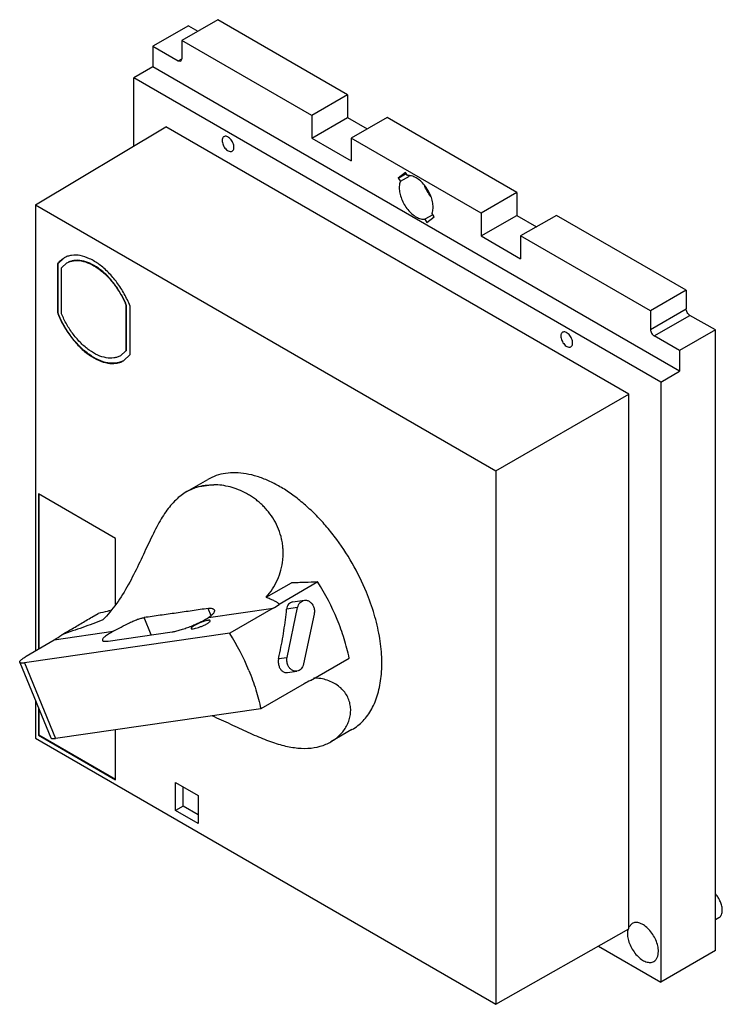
# Model space of a CAD drawing. Header units: millimetres. Extents: x 20 to 152, y 27 to 212.
import ezdxf

# ---------------------------------------------------------------- set-up
doc = ezdxf.new("R2010")
doc.units = ezdxf.units.MM
doc.header["$LTSCALE"] = 15.534244
doc.layers.get('0').update_dxf_attribs({"linetype": 'CONTINUOUS'})

msp = doc.modelspace()

# ---------------------------------------------------------------- linework, layer by layer
at = {"color": 7, "linetype": 'Continuous'}
for p, q in [((56.75, 211.9), (50.03, 208.02)), ((81.15, 197.82), (56.75, 211.9)), ((51.27, 210.78), (44.55, 206.9)), ((51.27, 210.78), (53.04, 209.76)), ((50.03, 208.02), (50.03, 204.55)), ((74.43, 193.94), (50.03, 208.02)), ((44.55, 206.9), (44.55, 203.06)), ((44.55, 206.9), (49.33, 204.15)), ((49.33, 204.15), (50.03, 204.55)), ((49.33, 204.15), (49.83, 204.1)), ((49.83, 204.1), (50.03, 204.55)), ((44.55, 203.06), (41.02, 200.98)), ((143.55, 145.9), (44.55, 203.06)), ((41.02, 188.2), (41.02, 200.98)), ((140.01, 143.83), (41.02, 200.98)), ((81.15, 197.82), (74.43, 193.94)), ((81.15, 197.82), (81.15, 193.53)), ((74.43, 193.94), (74.43, 189.65)), ((74.43, 189.65), (81.15, 193.53)), ((81.15, 193.53), (84.86, 191.39)), ((88.57, 193.53), (81.85, 189.65)), ((112.97, 179.45), (88.57, 193.53)), ((22.5, 177.13), (47.03, 191.8)), ((134, 141.58), (47.03, 191.8)), ((74.43, 189.65), (81.85, 185.37)), ((81.85, 189.65), (81.85, 185.37)), ((106.25, 175.57), (81.85, 189.65)), ((92.03, 183.23), (90.69, 182.16)), ((92.42, 182.62), (92.03, 183.23)), ((90.69, 182.16), (92.15, 183)), ((90.69, 182.16), (91.08, 181.55)), ((91.08, 181.55), (92.78, 182.53)), ((112.97, 179.45), (106.25, 175.57)), ((112.97, 179.45), (112.97, 175.16)), ((22.5, 177.13), (22.5, 93.36)), ((22.5, 177.13), (109.04, 127.17)), ((97.15, 175.28), (95.68, 174.44)), ((95.68, 174.44), (96.07, 173.83)), ((96.07, 173.83), (97.41, 174.9)), ((97.41, 174.9), (97.02, 175.5)), ((106.25, 175.57), (106.25, 171.28)), ((106.25, 171.28), (112.97, 175.16)), ((112.97, 175.16), (116.68, 173.02)), ((120.39, 175.16), (113.67, 171.28)), ((144.79, 161.08), (120.39, 175.16)), ((106.25, 171.28), (113.67, 167)), ((113.67, 171.28), (113.67, 167)), ((138.07, 157.2), (113.67, 171.28)), ((27.88, 167.16), (26.63, 166)), ((26.7, 166.04), (26.63, 166)), ((26.63, 166), (26.63, 156.88)), ((26.7, 166.04), (26.7, 156.92)), ((27.41, 165.31), (28.43, 166.21)), ((27.41, 156.68), (27.41, 165.31)), ((144.79, 161.08), (138.07, 157.2)), ((144.79, 161.08), (144.79, 157.61)), ((39.57, 158.37), (39.5, 158.33)), ((39.5, 158.33), (39.5, 149.7)), ((39.57, 158.37), (39.57, 149.74)), ((40.28, 149), (40.28, 158.12)), ((138.07, 153.73), (144.79, 157.61)), ((138.07, 157.2), (138.07, 153.73)), ((26.63, 156.88), (26.7, 156.92)), ((138.78, 152.5), (145.49, 156.38)), ((150.27, 153.63), (145.49, 156.38)), ((150.27, 153.63), (143.55, 149.75)), ((150.27, 37.07), (150.27, 153.63)), ((143.55, 149.75), (138.78, 152.5)), ((39.5, 149.7), (38.48, 148.8)), ((39.03, 147.85), (40.28, 149)), ((39.5, 149.7), (39.57, 149.74)), ((143.55, 149.75), (143.55, 145.9)), ((140.01, 143.83), (143.55, 145.9)), ((140.01, 143.83), (140.01, 31.15)), ((109.04, 127.17), (134, 141.58)), ((134, 41.15), (134, 141.58)), ((109.04, 127.17), (109.04, 26.99)), ((52.83, 124.12), (50.94, 123.28)), ((50.97, 123.3), (54.87, 125.55)), ((56.02, 124.57), (52.83, 124.12)), ((23.06, 122.84), (23.06, 93.69)), ((37.55, 114.47), (23.06, 122.84)), ((23.13, 122.8), (23.13, 93.73)), ((37.55, 102.16), (37.55, 114.47)), ((65.88, 103.43), (70.63, 106.17)), ((75.57, 106.3), (68.29, 102.09)), ((70.89, 102.56), (73.04, 102.87)), ((33.1, 99.7), (34.31, 100.39)), ((55.51, 99.97), (54.94, 101.34)), ((55.02, 99.61), (67.15, 101.36)), ((67.15, 101.36), (59.01, 96.66)), ((71.77, 101.51), (69.71, 101.22)), ((69.79, 92.14), (71.77, 101.51)), ((74.87, 100.27), (72.89, 90.9)), ((44.27, 96.37), (42.94, 99.62)), ((59.01, 96.66), (20.43, 91.11)), ((26.05, 95.44), (37.13, 97.04)), ((36.17, 95.2), (48.18, 96.93)), ((20.78, 92.35), (26.05, 95.44)), ((19.56, 91.21), (25.4, 77.04)), ((20.43, 91.11), (26.27, 76.93)), ((68.19, 91.91), (69.79, 92.14)), ((74.18, 87.8), (81.46, 92.01)), ((69.84, 89.28), (71.63, 89.54)), ((73, 87.19), (64.85, 82.48)), ((22.5, 84.08), (22.5, 76.95)), ((23.06, 82.72), (23.06, 77.53)), ((23.13, 82.55), (23.13, 77.57)), ((64.85, 82.48), (26.27, 76.93)), ((37.55, 69.16), (37.55, 78.56)), ((81.98, 78.58), (78.04, 76.31)), ((22.5, 76.95), (109.04, 26.99)), ((23.06, 77.53), (23.13, 77.57)), ((23.06, 77.53), (37.55, 69.16)), ((23.13, 77.57), (37.55, 69.24)), ((48.83, 68.67), (53.07, 66.22)), ((48.83, 63.38), (48.83, 68.67)), ((50.25, 64.2), (50.25, 67.86)), ((53.07, 66.22), (53.07, 60.93)), ((50.25, 64.2), (48.83, 63.38)), ((53.07, 60.93), (48.83, 63.38)), ((53.07, 62.56), (50.25, 64.2)), ((150.27, 42.89), (150.93, 43.27)), ((109.04, 26.99), (134, 41.15)), ((134.6, 42.16), (134, 41.5)), ((128.3, 37.92), (140.01, 31.15)), ((150.27, 37.07), (140.01, 31.15))]:
    msp.add_line(p, q, dxfattribs=at)
for centre, radius, start, end in [((43.59, 163.48), 18.2, 201.2487, 202.9162), ((43.66, 163.52), 18.2, 201.2487, 202.9235), ((36.24, 81.49), 46.5, 22.4576, 32.2445), ((60.54, 112.82), 13.23, 299.9986, 305.8465), ((19.65, 71.91), 46.49, 22.4571, 32.1605), ((-16.46, 111.03), 86.78, 347.2744, 348.0263), ((80.26, 74.63), 14.51, 114.7924, 120.0548), ((136.42, 40.4), 2.66, 165.5693, 168.5908)]:
    msp.add_arc(centre, radius, start, end, dxfattribs=at)
msp.add_ellipse((18.27, 114.31), major_axis=(-3.21, 20.51), ratio=0.780072, start_param=-2.84314, end_param=-2.74091, dxfattribs=at)
for points, knots in [([(57.91, 189.93), (57.86, 189.9), (57.76, 189.82), (57.65, 189.65), (57.59, 189.45), (57.58, 189.29), (57.58, 189.21)], [0, 0, 0, 0, 0.217691, 0.450887, 0.710621, 1, 1, 1, 1]), ([(57.58, 189.21), (57.58, 189.08), (57.62, 188.8), (57.76, 188.38), (57.98, 187.98), (58.25, 187.63), (58.56, 187.35), (58.89, 187.17), (59.21, 187.11), (59.4, 187.16), (59.48, 187.21)], [0, 0, 0, 0, 0.128797, 0.270605, 0.41788, 0.562376, 0.696192, 0.81359, 0.913066, 1, 1, 1, 1]), ([(59.81, 187.93), (59.81, 188.06), (59.77, 188.35), (59.63, 188.76), (59.41, 189.16), (59.14, 189.51), (58.83, 189.79), (58.5, 189.97), (58.18, 190.03), (57.99, 189.98), (57.91, 189.93)], [0, 0, 0, 0, 0.128797, 0.270605, 0.41788, 0.562376, 0.696192, 0.81359, 0.913066, 1, 1, 1, 1]), ([(59.48, 187.21), (59.53, 187.24), (59.63, 187.32), (59.74, 187.49), (59.8, 187.7), (59.81, 187.85), (59.81, 187.93)], [0, 0, 0, 0, 0.217691, 0.450887, 0.710621, 1, 1, 1, 1]), ([(91.08, 181.55), (91.05, 181.47), (90.92, 181.08), (90.87, 180.67), (90.87, 180.36)], [0, 0, 0, 0, 0.231436, 1, 1, 1, 1]), ([(97.23, 176.69), (97.23, 177.04), (97.14, 177.75), (96.82, 178.82), (96.31, 179.86), (95.65, 180.82), (94.89, 181.63), (94.07, 182.23), (93.24, 182.59), (92.67, 182.65), (92.42, 182.62)], [0, 0, 0, 0, 0.123553, 0.258856, 0.400428, 0.541852, 0.676732, 0.799653, 0.907312, 1, 1, 1, 1]), ([(90.87, 180.36), (90.87, 180.02), (90.96, 179.3), (91.28, 178.24), (91.79, 177.19), (92.45, 176.24), (93.21, 175.43), (94.03, 174.83), (94.86, 174.47), (95.43, 174.41), (95.68, 174.44)], [0, 0, 0, 0, 0.123553, 0.258856, 0.400428, 0.541852, 0.676732, 0.799653, 0.907312, 1, 1, 1, 1]), ([(96.81, 178.71), (96.55, 179.03), (96.09, 179.71), (95.73, 180.45), (95.59, 180.83)], [0, 0, 0, 0, 0.500026, 1, 1, 1, 1]), ([(97.02, 175.5), (97.06, 175.59), (97.19, 175.97), (97.23, 176.38), (97.23, 176.69)], [0, 0, 0, 0, 0.231436, 1, 1, 1, 1]), ([(26.7, 166.04), (26.86, 166.27), (27.21, 166.69), (27.65, 167.02), (27.88, 167.16)], [0, 0, 0, 0, 0.507753, 1, 1, 1, 1]), ([(40.28, 158.12), (39.97, 158.91), (39.25, 160.44), (37.89, 162.56), (36.3, 164.43), (34.57, 165.95), (32.78, 167.04), (31.01, 167.66), (29.57, 167.73), (28.55, 167.49), (28.09, 167.28), (27.88, 167.16)], [0, 0, 0, 0, 0.149465, 0.299642, 0.445376, 0.581964, 0.705838, 0.815305, 0.911562, 0.956335, 1, 1, 1, 1]), ([(28.43, 166.21), (28.62, 166.32), (29.02, 166.5), (29.92, 166.71), (31.2, 166.66), (32.77, 166.13), (34.36, 165.19), (35.9, 163.87), (37.32, 162.23), (38.55, 160.37), (39.21, 159.02), (39.5, 158.33)], [0, 0, 0, 0, 0.043794, 0.088654, 0.184924, 0.294149, 0.417615, 0.553806, 0.699346, 0.849748, 1, 1, 1, 1]), ([(39.57, 158.37), (39.28, 159.06), (38.62, 160.41), (37.39, 162.27), (35.97, 163.91), (34.43, 165.23), (32.84, 166.18), (31.27, 166.7), (30, 166.75), (29.09, 166.54), (28.69, 166.36), (28.5, 166.25)], [0, 0, 0, 0, 0.150252, 0.300653, 0.446194, 0.582385, 0.705851, 0.815076, 0.911345, 0.956206, 1, 1, 1, 1]), ([(145.49, 156.38), (145.39, 156.44), (145.2, 156.6), (144.98, 156.9), (144.83, 157.25), (144.79, 157.49), (144.79, 157.61)], [0, 0, 0, 0, 0.237243, 0.499999, 0.762756, 1, 1, 1, 1]), ([(26.83, 156.39), (27.15, 155.63), (27.89, 154.16), (29.26, 152.13), (30.83, 150.35), (32.52, 148.92), (34.27, 147.9), (35.99, 147.34), (37.39, 147.29), (38.37, 147.53), (38.82, 147.73), (39.03, 147.85)], [0, 0, 0, 0, 0.150821, 0.301339, 0.446742, 0.582654, 0.705844, 0.814908, 0.911197, 0.956127, 1, 1, 1, 1]), ([(39.03, 147.85), (38.82, 147.73), (38.37, 147.54), (37.38, 147.32), (35.99, 147.39), (34.28, 147.97), (32.55, 149), (30.87, 150.43), (29.31, 152.19), (27.95, 154.21), (27.22, 155.68), (26.9, 156.43)], [0, 0, 0, 0, 0.043843, 0.08884, 0.185427, 0.294795, 0.418153, 0.55405, 0.699272, 0.8495, 1, 1, 1, 1]), ([(38.48, 148.8), (38.29, 148.69), (37.88, 148.51), (36.98, 148.29), (35.71, 148.35), (34.14, 148.87), (32.54, 149.82), (31, 151.14), (29.58, 152.77), (28.35, 154.64), (27.69, 155.99), (27.41, 156.68)], [0, 0, 0, 0, 0.043794, 0.088654, 0.184924, 0.294149, 0.417615, 0.553806, 0.699346, 0.849748, 1, 1, 1, 1]), ([(138.07, 153.73), (138.07, 153.61), (138.11, 153.37), (138.26, 153.02), (138.48, 152.72), (138.67, 152.56), (138.78, 152.5)], [0, 0, 0, 0, 0.237244, 0.500001, 0.762757, 1, 1, 1, 1]), ([(121.55, 153.19), (121.5, 153.16), (121.4, 153.08), (121.29, 152.91), (121.23, 152.7), (121.22, 152.55), (121.22, 152.47)], [0, 0, 0, 0, 0.217691, 0.450887, 0.710621, 1, 1, 1, 1]), ([(121.22, 152.47), (121.22, 152.34), (121.26, 152.05), (121.4, 151.64), (121.62, 151.24), (121.89, 150.89), (122.2, 150.61), (122.53, 150.43), (122.85, 150.37), (123.04, 150.42), (123.12, 150.47)], [0, 0, 0, 0, 0.128797, 0.270605, 0.41788, 0.562376, 0.696192, 0.81359, 0.913066, 1, 1, 1, 1]), ([(123.45, 151.19), (123.45, 151.32), (123.41, 151.6), (123.27, 152.02), (123.05, 152.42), (122.78, 152.77), (122.47, 153.05), (122.14, 153.23), (121.82, 153.29), (121.63, 153.24), (121.55, 153.19)], [0, 0, 0, 0, 0.128797, 0.270605, 0.41788, 0.562376, 0.696192, 0.81359, 0.913066, 1, 1, 1, 1]), ([(123.12, 150.47), (123.17, 150.5), (123.27, 150.58), (123.38, 150.75), (123.44, 150.95), (123.45, 151.11), (123.45, 151.19)], [0, 0, 0, 0, 0.217691, 0.450887, 0.710621, 1, 1, 1, 1]), ([(84.69, 104.41), (83.92, 106.27), (82.13, 109.9), (79.34, 114.1), (76.82, 117.18), (74.84, 119.28), (72.77, 121.17), (70.66, 122.82), (68.51, 124.21), (66.36, 125.32), (64.23, 126.14), (62.16, 126.66), (60.15, 126.87), (58.25, 126.76), (56.47, 126.34), (55.38, 125.84), (54.87, 125.55)], [0, 0, 0, 0, 0.150256, 0.300559, 0.374205, 0.446029, 0.515498, 0.582144, 0.645593, 0.705583, 0.761995, 0.814884, 0.864515, 0.911383, 0.956228, 1, 1, 1, 1]), ([(52.83, 124.12), (53.34, 124.27), (54.39, 124.51), (55.47, 124.58), (56.02, 124.57)], [0, 0, 0, 0, 0.490291, 1, 1, 1, 1]), ([(65.88, 103.43), (66.31, 103.92), (67.09, 104.96), (68.02, 106.69), (68.68, 108.54), (68.98, 110.15), (69.06, 111.46), (69.05, 112.44), (68.95, 113.41), (68.72, 114.68), (68.25, 116.22), (67.41, 117.94), (66.5, 119.23), (65.69, 120.17), (65.05, 120.83), (64.37, 121.43), (63.66, 121.98), (62.92, 122.47), (61.93, 123.05), (60.66, 123.65), (59.1, 124.17), (57.55, 124.49), (56.52, 124.57), (56.02, 124.57)], [0, 0, 0, 0, 0.066344, 0.133007, 0.199897, 0.266876, 0.300364, 0.333794, 0.367138, 0.400372, 0.466351, 0.531511, 0.595764, 0.627438, 0.658726, 0.689659, 0.72026, 0.750482, 0.78024, 0.838222, 0.894215, 0.948148, 1, 1, 1, 1]), ([(50.94, 123.28), (50.57, 123.07), (49.84, 122.58), (48.83, 121.7), (47.87, 120.66), (46.97, 119.46), (46.1, 118.12), (45.27, 116.63), (44.45, 115), (43.62, 113.26), (42.78, 111.44), (41.59, 108.91), (40.02, 105.77), (37.84, 102.24), (36.11, 100.13), (35.18, 99.19)], [0, 0, 0, 0, 0.044235, 0.09006, 0.138264, 0.189524, 0.244364, 0.303099, 0.365757, 0.432073, 0.501499, 0.573211, 0.719533, 0.863477, 1, 1, 1, 1]), ([(75.57, 106.3), (74.75, 106.26), (73.52, 106.2), (71.87, 106.17), (71.05, 106.17), (70.63, 106.17)], [0, 0, 0, 0, 0.497312, 0.747792, 1, 1, 1, 1]), ([(81.98, 78.58), (82.36, 78.8), (83.1, 79.3), (84.09, 80.21), (84.97, 81.27), (85.73, 82.48), (86.37, 83.82), (87.06, 85.84), (87.58, 88.66), (87.65, 92.32), (87.19, 96.25), (86.21, 100.34), (85.25, 103.05), (84.69, 104.41)], [0, 0, 0, 0, 0.046933, 0.094517, 0.14336, 0.19399, 0.246835, 0.302213, 0.42119, 0.551614, 0.692767, 0.842991, 1, 1, 1, 1]), ([(68.29, 102.09), (68.26, 102.17), (68.16, 102.28), (68.02, 102.4), (67.84, 102.52), (67.6, 102.65), (67.28, 102.8), (66.94, 102.95), (66.47, 103.16), (66.12, 103.32), (65.88, 103.43)], [0, 0, 0, 0, 0.093592, 0.145917, 0.201586, 0.321016, 0.44852, 0.581487, 0.718188, 1, 1, 1, 1]), ([(70.89, 102.56), (70.73, 102.54), (70.43, 102.44), (70.05, 102.14), (69.8, 101.71), (69.73, 101.39), (69.71, 101.22)], [0, 0, 0, 0, 0.244391, 0.486196, 0.735695, 1, 1, 1, 1]), ([(71.77, 101.51), (71.81, 101.69), (71.92, 102.02), (72.21, 102.44), (72.59, 102.75), (72.89, 102.85), (73.04, 102.87)], [0, 0, 0, 0, 0.27237, 0.52863, 0.769227, 1, 1, 1, 1]), ([(73.04, 102.87), (73.12, 102.88), (73.29, 102.89), (73.63, 102.84), (74.05, 102.64), (74.46, 102.24), (74.66, 101.89), (74.74, 101.71)], [0, 0, 0, 0, 0.113761, 0.229112, 0.468788, 0.726125, 1, 1, 1, 1]), ([(74.74, 101.71), (74.83, 101.48), (74.95, 101), (74.92, 100.51), (74.87, 100.27)], [0, 0, 0, 0, 0.502072, 1, 1, 1, 1]), ([(36.57, 100.93), (36.39, 100.88), (35.63, 100.7), (34.87, 100.52), (34.31, 100.39)], [0, 0, 0, 0, 0.249589, 1, 1, 1, 1]), ([(54.94, 101.34), (53.93, 101.19), (51.93, 100.9), (48.92, 100.46), (45.93, 100.04), (43.93, 99.76), (42.94, 99.62)], [0, 0, 0, 0, 0.251125, 0.501616, 0.751021, 1, 1, 1, 1]), ([(54.94, 101.34), (55.08, 101.36), (55.34, 101.38), (55.65, 101.36), (55.85, 101.29), (55.97, 101.23), (56.05, 101.15), (56.09, 101.08), (56.11, 101.05)], [0, 0, 0, 0, 0.34028, 0.612544, 0.725271, 0.824857, 0.9148, 1, 1, 1, 1]), ([(56.11, 101.05), (56.12, 101.01), (56.14, 100.91), (56.12, 100.75), (56.05, 100.57), (55.94, 100.39), (55.77, 100.2), (55.48, 99.92), (55.21, 99.73), (55.02, 99.61)], [0, 0, 0, 0, 0.073733, 0.156089, 0.252324, 0.365364, 0.49663, 0.64653, 1, 1, 1, 1]), ([(68.43, 93.02), (68.72, 94.39), (69.1, 96.45), (69.49, 99.18), (69.64, 100.54), (69.71, 101.22)], [0, 0, 0, 0, 0.506144, 0.754783, 1, 1, 1, 1]), ([(27.47, 96.4), (27.94, 96.68), (28.76, 97.16), (29.94, 97.84), (31.34, 98.67), (32.4, 99.28), (33.1, 99.7)], [0, 0, 0, 0, 0.249965, 0.437481, 0.625033, 1, 1, 1, 1]), ([(35.18, 99.19), (34.55, 98.94), (33.29, 98.45), (31.39, 97.76), (29.44, 97.09), (28.13, 96.64), (27.47, 96.4)], [0, 0, 0, 0, 0.247353, 0.494099, 0.742811, 1, 1, 1, 1]), ([(37.13, 97.04), (37.63, 97.31), (38.64, 97.86), (39.92, 98.52), (40.95, 99), (41.66, 99.29), (42.32, 99.5), (42.74, 99.59), (42.94, 99.62)], [0, 0, 0, 0, 0.265206, 0.543391, 0.675796, 0.798162, 0.907104, 1, 1, 1, 1]), ([(48.18, 96.93), (48.41, 96.97), (48.93, 97.07), (49.74, 97.29), (50.64, 97.58), (51.58, 97.93), (52.53, 98.32), (53.44, 98.74), (54.27, 99.17), (54.79, 99.47), (55.02, 99.61)], [0, 0, 0, 0, 0.096712, 0.212155, 0.341616, 0.479654, 0.620419, 0.757909, 0.88626, 1, 1, 1, 1]), ([(54.93, 99.1), (54.79, 99.08), (54.47, 99), (53.96, 98.85), (53.42, 98.64), (52.96, 98.44), (52.62, 98.27), (52.39, 98.14), (52.19, 98.02), (52.02, 97.91), (51.89, 97.8), (51.81, 97.72), (51.77, 97.66), (51.75, 97.62), (51.74, 97.59), (51.75, 97.57), (51.75, 97.56)], [0, 0, 0, 0, 0.120842, 0.2714, 0.437789, 0.604272, 0.682592, 0.755136, 0.820215, 0.876393, 0.922525, 0.957927, 0.971638, 0.982878, 0.992058, 1, 1, 1, 1]), ([(52.17, 97.51), (52.32, 97.53), (52.64, 97.6), (53.14, 97.76), (53.69, 97.96), (54.14, 98.17), (54.49, 98.34), (54.72, 98.46), (54.92, 98.58), (55.08, 98.7), (55.21, 98.8), (55.3, 98.88), (55.34, 98.94), (55.36, 98.98), (55.36, 99.01), (55.36, 99.04), (55.36, 99.04)], [0, 0, 0, 0, 0.120886, 0.271453, 0.437842, 0.604315, 0.682628, 0.755165, 0.820237, 0.876407, 0.922534, 0.957932, 0.971641, 0.98288, 0.992059, 1, 1, 1, 1]), ([(55.36, 99.04), (55.35, 99.05), (55.34, 99.07), (55.31, 99.09), (55.27, 99.1), (55.2, 99.12), (55.09, 99.12), (54.99, 99.11), (54.93, 99.1)], [0, 0, 0, 0, 0.06439, 0.138764, 0.229709, 0.34058, 0.627098, 1, 1, 1, 1]), ([(81.46, 92.01), (81.21, 93.22), (80.57, 95.68), (79.71, 98.06), (79.22, 99.25)], [0, 0, 0, 0, 0.490845, 1, 1, 1, 1]), ([(37.13, 97.04), (36.97, 96.95), (36.66, 96.78), (36.23, 96.52), (35.86, 96.27), (35.56, 96.04), (35.32, 95.83), (35.18, 95.67), (35.11, 95.55), (35.08, 95.47), (35.07, 95.4), (35.08, 95.36), (35.09, 95.34)], [0, 0, 0, 0, 0.201779, 0.385355, 0.547832, 0.686835, 0.800696, 0.888779, 0.923581, 0.952854, 0.977708, 1, 1, 1, 1]), ([(51.75, 97.56), (51.76, 97.55), (51.77, 97.53), (51.8, 97.51), (51.84, 97.5), (51.91, 97.49), (52.02, 97.49), (52.12, 97.5), (52.17, 97.51)], [0, 0, 0, 0, 0.064399, 0.138806, 0.229803, 0.340712, 0.627142, 1, 1, 1, 1]), ([(35.09, 95.34), (35.1, 95.32), (35.13, 95.27), (35.2, 95.22), (35.3, 95.19), (35.43, 95.17), (35.58, 95.16), (35.83, 95.16), (36.03, 95.18), (36.17, 95.2)], [0, 0, 0, 0, 0.064282, 0.138582, 0.229462, 0.340319, 0.472647, 0.627001, 1, 1, 1, 1]), ([(19.56, 91.21), (19.54, 91.24), (19.54, 91.29), (19.56, 91.36), (19.6, 91.44), (19.68, 91.55), (19.82, 91.68), (20, 91.84), (20.23, 92), (20.49, 92.17), (20.68, 92.29), (20.78, 92.35)], [0, 0, 0, 0, 0.050804, 0.081369, 0.116856, 0.20487, 0.317265, 0.454187, 0.614764, 0.797518, 1, 1, 1, 1]), ([(20.43, 91.11), (20.31, 91.09), (20.15, 91.07), (19.95, 91.07), (19.83, 91.08), (19.73, 91.09), (19.65, 91.12), (19.59, 91.16), (19.56, 91.2), (19.56, 91.21)], [0, 0, 0, 0, 0.372906, 0.527283, 0.659625, 0.770486, 0.861376, 0.935682, 1, 1, 1, 1]), ([(68.19, 91.91), (68.13, 91.67), (68.1, 91.18), (68.19, 90.7), (68.27, 90.47)], [0, 0, 0, 0, 0.500286, 1, 1, 1, 1]), ([(69.93, 90.7), (69.83, 90.93), (69.72, 91.41), (69.74, 91.91), (69.79, 92.14)], [0, 0, 0, 0, 0.502072, 1, 1, 1, 1]), ([(71.63, 89.54), (71.54, 89.53), (71.37, 89.52), (71.03, 89.58), (70.61, 89.77), (70.2, 90.17), (70, 90.52), (69.93, 90.7)], [0, 0, 0, 0, 0.113761, 0.229112, 0.468788, 0.726125, 1, 1, 1, 1]), ([(72.89, 90.9), (72.85, 90.72), (72.74, 90.39), (72.46, 89.97), (72.08, 89.66), (71.78, 89.56), (71.63, 89.54)], [0, 0, 0, 0, 0.27237, 0.52863, 0.769227, 1, 1, 1, 1]), ([(62.62, 89.67), (63.1, 88.49), (63.96, 86.12), (64.6, 83.69), (64.85, 82.48)], [0, 0, 0, 0, 0.509045, 1, 1, 1, 1]), ([(68.27, 90.47), (68.34, 90.28), (68.51, 89.94), (68.83, 89.59), (69.12, 89.4), (69.36, 89.31), (69.6, 89.27), (69.76, 89.27), (69.84, 89.28)], [0, 0, 0, 0, 0.27945, 0.536123, 0.656469, 0.772601, 0.886369, 1, 1, 1, 1]), ([(78.04, 76.31), (78.65, 76.66), (79.78, 77.51), (80.84, 78.91), (81.41, 80.17), (81.67, 81.15), (81.77, 82.17), (81.69, 83.2), (81.42, 84.2), (80.95, 85.16), (80.29, 86.03), (79.45, 86.79), (78.46, 87.42), (77.33, 87.89), (76.1, 88.19), (75.24, 88.27), (74.8, 88.28)], [0, 0, 0, 0, 0.120757, 0.238722, 0.297129, 0.355269, 0.413338, 0.471657, 0.530645, 0.590821, 0.652689, 0.716739, 0.78334, 0.8527, 0.924914, 1, 1, 1, 1]), ([(55.63, 81.2), (56.22, 80.95), (57.39, 80.43), (59.12, 79.64), (60.79, 78.85), (62.42, 78.09), (64, 77.39), (65.53, 76.76), (67.01, 76.21), (68.44, 75.75), (69.82, 75.41), (71.57, 75.1), (73.65, 74.99), (75.99, 75.35), (77.41, 75.94), (78.04, 76.31)], [0, 0, 0, 0, 0.081125, 0.161108, 0.239178, 0.314778, 0.387511, 0.457062, 0.523293, 0.586298, 0.646202, 0.703163, 0.809247, 0.907314, 1, 1, 1, 1]), ([(25.4, 77.04), (25.41, 77.02), (25.43, 76.99), (25.49, 76.95), (25.57, 76.92), (25.67, 76.9), (25.79, 76.89), (25.99, 76.9), (26.15, 76.92), (26.27, 76.93)], [0, 0, 0, 0, 0.064317, 0.138623, 0.229513, 0.340374, 0.472716, 0.627093, 1, 1, 1, 1]), ([(151.57, 44.69), (151.57, 44.94), (151.5, 45.48), (151.24, 46.26), (150.84, 47.03), (150.5, 47.5), (150.3, 47.71)], [0, 0, 0, 0, 0.228634, 0.47984, 0.74157, 1, 1, 1, 1]), ([(150.93, 43.27), (151.03, 43.33), (151.22, 43.49), (151.43, 43.82), (151.55, 44.23), (151.57, 44.53), (151.57, 44.69)], [0, 0, 0, 0, 0.217766, 0.450897, 0.71037, 1, 1, 1, 1]), ([(133.81, 40.93), (133.8, 40.88), (133.76, 40.66), (133.75, 40.44), (133.75, 40.28)], [0, 0, 0, 0, 0.239626, 1, 1, 1, 1]), ([(139.56, 36.92), (139.56, 37.27), (139.46, 38.01), (139.09, 39.1), (138.53, 40.14), (137.81, 41.06), (137, 41.78), (136.26, 42.18), (135.69, 42.34), (135.29, 42.37), (134.92, 42.31), (134.7, 42.22), (134.6, 42.16)], [0, 0, 0, 0, 0.128697, 0.270288, 0.417448, 0.561791, 0.695457, 0.812718, 0.864685, 0.912518, 0.957145, 1, 1, 1, 1]), ([(133.75, 40.28), (133.75, 39.93), (133.85, 39.19), (134.21, 38.1), (134.78, 37.06), (135.5, 36.14), (136.31, 35.42), (137.04, 35.02), (137.62, 34.87), (138.02, 34.84), (138.38, 34.89), (138.61, 34.98), (138.71, 35.04)], [0, 0, 0, 0, 0.128689, 0.270283, 0.417439, 0.56178, 0.695448, 0.81271, 0.864674, 0.912508, 0.957138, 1, 1, 1, 1]), ([(138.71, 35.04), (138.84, 35.12), (139.1, 35.33), (139.37, 35.78), (139.53, 36.32), (139.56, 36.72), (139.56, 36.92)], [0, 0, 0, 0, 0.21777, 0.450906, 0.710376, 1, 1, 1, 1])]:
    msp.add_open_spline(points, degree=3, knots=knots, dxfattribs=at)

doc.saveas('drawing.dxf')
